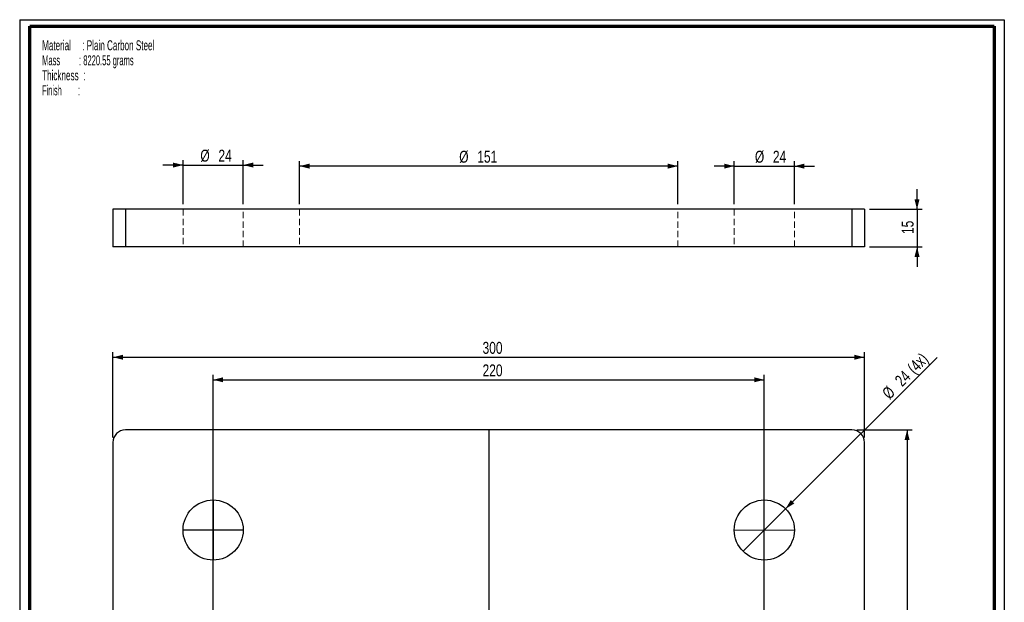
# Paper-space layout 'MA-KB-Support Foot Plate' of a CAD drawing. Header units: millimetres. Extents: x 7 to 203, y 7 to 289.
# Tile 2 of 2: x 7 to 203, y 173 to 289. Entities that reach past the tile are written whole.
import ezdxf

# ---------------------------------------------------------------- set-up
doc = ezdxf.new("R2010")
doc.units = ezdxf.units.MM
doc.linetypes.add('HIDDEN', pattern=[1.905, 1.27, -0.635])
for name, color, linetype in [('FORMAT', 7, 'Continuous'), ('LAYER2', 7, 'Continuous'), ('LOGO', 7, 'Continuous')]:
    doc.layers.add(name, color=color, linetype=linetype)
doc.styles.add('SLDTEXTSTYLE1', font='TXT', dxfattribs={"width": 0.75})
doc.styles.add('SLDTEXTSTYLE16', font='TXT', dxfattribs={"width": 0.56375})
doc.styles.add('SLDTEXTSTYLE7', font='TXT', dxfattribs={"width": 0.605})
doc.styles.add('SLDTEXTSTYLE8', font='TXT', dxfattribs={"width": 0.549})
doc.dimstyles.new('SLDDIMSTYLE24', dxfattribs={"dimtxt": 2.38125, "dimasz": 2, "dimexe": 0, "dimexo": 0.0625, "dimgap": 0.595313, "dimtad": 1, "dimlfac": 2, "dimrnd": 1e-09, "dimzin": 12, "dimdsep": 46, "dimtxsty": 'SLDTEXTSTYLE1', "dimsah": 1, "dimcen": 0.09, "dimadec": 0, "dimazin": 3, "dimtfac": 1, "dimtofl": 0, "dimtmove": 0, "dimatfit": 3, "dimfxl": 1, "dimfrac": 2, "dimtolj": 1, "dimtzin": 12, "dimarcsym": 0})
doc.dimstyles.new('SLDDIMSTYLE25', dxfattribs={"dimtxt": 2.38125, "dimasz": 2, "dimexe": 0, "dimexo": 0.0625, "dimgap": 0.595313, "dimtad": 1, "dimlfac": 2, "dimrnd": 1e-09, "dimzin": 12, "dimdsep": 46, "dimtxsty": 'SLDTEXTSTYLE1', "dimsah": 1, "dimcen": 0.09, "dimadec": 0, "dimazin": 3, "dimtfac": 1, "dimtmove": 0, "dimatfit": 0, "dimfxl": 1, "dimfrac": 2, "dimtolj": 1, "dimtzin": 12, "dimarcsym": 0})
doc.dimstyles.new('SLDDIMSTYLE29', dxfattribs={"dimtxt": 2.38125, "dimasz": 2, "dimexe": 0, "dimexo": 0.0625, "dimgap": 0.595313, "dimtad": 1, "dimlfac": 2, "dimrnd": 1e-09, "dimzin": 12, "dimdsep": 46, "dimtxsty": 'SLDTEXTSTYLE1', "dimblk1": 'NONE', "dimsah": 1, "dimcen": 0, "dimadec": 0, "dimazin": 3, "dimtfac": 1, "dimtmove": 0, "dimatfit": 3, "dimldrblk": 'NONE', "dimfxl": 1, "dimfrac": 2, "dimtolj": 1, "dimtzin": 12, "dimarcsym": 0})

# ---------------------------------------------------------------- blocks, each defined once
blk = doc.blocks.new('SW_NOTE_0_109')
at = {"layer": 'FORMAT', "color": 0, "char_height": 2, "attachment_point": 1}
for s, insert, style in [('Material     : Plain Carbon Steel', (0, 2.58), 'SLDTEXTSTYLE7'), ('Mass         : 8220.55 grams', (0, -0.42), 'SLDTEXTSTYLE16'), ('Thickness  :', (0, -3.42), 'SLDTEXTSTYLE7'), ('Finish        :', (0, -6.42), 'SLDTEXTSTYLE8')]:
    blk.add_mtext(s, dxfattribs=dict(at, insert=insert, style=style))
blk = doc.blocks.new('_D_86')
at = {"layer": 'LOGO'}
for q in [(189.93, 221.58), (151.21, 182.86)]:
    blk.add_line((159.69, 191.35), q, dxfattribs=at)
blk.add_solid([(159.69, 191.35), (161.46, 192.41), (160.76, 193.12)], dxfattribs=at)
at = {"layer": 'LOGO', "char_height": 2.381, "attachment_point": 1, "rotation": 45, "style": 'SLDTEXTSTYLE1'}
for s, insert in [('(4x)', (183.78, 219.77)), ('24', (181.29, 217.28)), ('%%c', (178.75, 214.74))]:
    blk.add_mtext(s, dxfattribs=dict(at, insert=insert))
blk = doc.blocks.new('_None')
blk = doc.blocks.new('_D_88')
at = {"layer": 'LOGO'}
for p, q in [((45.45, 78.11), (45.45, 218.11)), ((45.45, 217.11), (155.45, 217.11)), ((155.45, 78.11), (155.45, 218.11))]:
    blk.add_line(p, q, dxfattribs=at)
for points in [[(45.45, 217.11), (47.45, 216.61), (47.45, 217.61)], [(155.45, 217.11), (153.45, 217.61), (153.45, 216.61)]]:
    blk.add_solid(points, dxfattribs=at)
at = {"layer": 'LOGO', "insert": (99.23, 220.18), "char_height": 2.381, "attachment_point": 1, "style": 'SLDTEXTSTYLE1'}
blk.add_mtext('220', dxfattribs=at)
blk = doc.blocks.new('_D_89')
at = {"layer": 'LOGO'}
for p, q in [((173.95, 207.11), (184.95, 207.11)), ((183.95, 207.11), (183.95, 57.11)), ((173.95, 57.11), (184.95, 57.11))]:
    blk.add_line(p, q, dxfattribs=at)
for points in [[(183.95, 207.11), (183.45, 205.11), (184.45, 205.11)], [(183.95, 57.11), (184.45, 59.11), (183.45, 59.11)]]:
    blk.add_solid(points, dxfattribs=at)
at = {"layer": 'LOGO', "insert": (180.88, 128.95), "char_height": 2.381, "attachment_point": 1, "rotation": 90, "style": 'SLDTEXTSTYLE1'}
blk.add_mtext('300', dxfattribs=at)
blk = doc.blocks.new('_D_90')
at = {"layer": 'LOGO'}
for p, q in [((25.45, 205.61), (25.45, 222.61)), ((175.45, 205.61), (175.45, 222.61)), ((25.45, 221.61), (175.45, 221.61))]:
    blk.add_line(p, q, dxfattribs=at)
for points in [[(25.45, 221.61), (27.45, 221.11), (27.45, 222.11)], [(175.45, 221.61), (173.45, 222.11), (173.45, 221.11)]]:
    blk.add_solid(points, dxfattribs=at)
at = {"layer": 'LOGO', "insert": (99.23, 224.68), "char_height": 2.381, "attachment_point": 1, "style": 'SLDTEXTSTYLE1'}
blk.add_mtext('300', dxfattribs=at)
blk = doc.blocks.new('_D_91')
at = {"layer": 'LOGO'}
for p, q in [((149.45, 259.77), (145.45, 259.77)), ((149.45, 252.16), (149.45, 260.77)), ((149.45, 259.77), (161.45, 259.77)), ((161.45, 252.16), (161.45, 260.77)), ((161.45, 259.77), (165.45, 259.77))]:
    blk.add_line(p, q, dxfattribs=at)
for points in [[(149.45, 259.77), (147.45, 260.27), (147.45, 259.27)], [(161.45, 259.77), (163.45, 259.27), (163.45, 260.27)]]:
    blk.add_solid(points, dxfattribs=at)
at = {"layer": 'LOGO', "char_height": 2.381, "attachment_point": 1, "style": 'SLDTEXTSTYLE1'}
for s, insert in [('%%c', (153.58, 262.84)), ('24', (157.17, 262.84))]:
    blk.add_mtext(s, dxfattribs=dict(at, insert=insert))
blk = doc.blocks.new('_D_92')
at = {"layer": 'LOGO'}
for p, q in [((62.7, 252.16), (62.7, 260.77)), ((138.2, 259.77), (62.7, 259.77)), ((138.2, 252.16), (138.2, 260.77))]:
    blk.add_line(p, q, dxfattribs=at)
for points in [[(62.7, 259.77), (64.7, 259.27), (64.7, 260.27)], [(138.2, 259.77), (136.2, 260.27), (136.2, 259.27)]]:
    blk.add_solid(points, dxfattribs=at)
at = {"layer": 'LOGO', "char_height": 2.381, "attachment_point": 1, "style": 'SLDTEXTSTYLE1'}
for s, insert in [('%%c', (94.57, 262.84)), ('151', (98.17, 262.84))]:
    blk.add_mtext(s, dxfattribs=dict(at, insert=insert))
blk = doc.blocks.new('_D_93')
at = {"layer": 'LOGO'}
for p, q in [((39.45, 259.99), (35.45, 259.99)), ((39.45, 252.16), (39.45, 260.99)), ((39.45, 259.99), (51.45, 259.99)), ((51.45, 252.16), (51.45, 260.99)), ((51.45, 259.99), (55.45, 259.99))]:
    blk.add_line(p, q, dxfattribs=at)
for points in [[(39.45, 259.99), (37.45, 260.49), (37.45, 259.49)], [(51.45, 259.99), (53.45, 259.49), (53.45, 260.49)]]:
    blk.add_solid(points, dxfattribs=at)
at = {"layer": 'LOGO', "char_height": 2.381, "attachment_point": 1, "style": 'SLDTEXTSTYLE1'}
for s, insert in [('%%c', (42.91, 263.06)), ('24', (46.51, 263.06))]:
    blk.add_mtext(s, dxfattribs=dict(at, insert=insert))
blk = doc.blocks.new('_D_94')
at = {"layer": 'LOGO'}
for p, q in [((185.93, 251.16), (185.93, 255.16)), ((176.45, 251.16), (186.93, 251.16)), ((185.93, 251.16), (185.93, 243.66)), ((176.45, 243.66), (186.93, 243.66)), ((185.93, 243.66), (185.93, 239.66))]:
    blk.add_line(p, q, dxfattribs=at)
for points in [[(185.93, 251.16), (186.43, 253.16), (185.43, 253.16)], [(185.93, 243.66), (185.43, 241.66), (186.43, 241.66)]]:
    blk.add_solid(points, dxfattribs=at)
at = {"layer": 'LOGO', "insert": (182.86, 246.22), "char_height": 2.381, "attachment_point": 1, "rotation": 90, "style": 'SLDTEXTSTYLE1'}
blk.add_mtext('15', dxfattribs=at)

psp = doc.layouts.new('MA-KB-Support Foot Plate')

# ---------------------------------------------------------------- linework, layer by layer
at = {"color": 7, "linetype": 'Continuous', "lineweight": 25}
for p, q in [((25.4523, 251.1648), (25.4523, 243.6648)), ((27.9523, 251.1648), (25.4523, 251.1648)), ((27.9523, 251.1648), (27.9523, 243.6648)), ((172.9523, 251.1648), (27.9523, 251.1648)), ((172.9523, 251.1648), (172.9523, 243.6648)), ((175.4523, 251.1648), (172.9523, 251.1648)), ((175.4523, 251.1648), (175.4523, 243.6648)), ((27.9523, 243.6648), (25.4523, 243.6648)), ((172.9523, 243.6648), (27.9523, 243.6648)), ((175.4523, 243.6648), (172.9523, 243.6648)), ((172.9523, 207.1073), (27.9523, 207.1073)), ((25.4523, 204.6073), (25.4523, 59.6073)), ((175.4523, 59.6073), (175.4523, 204.6073))]:
    psp.add_line(p, q, dxfattribs=at)
at = {"color": 7, "linetype": 'HIDDEN', "lineweight": 18}
for p, q in [((27.9523, 251.1648), (27.9523, 243.6648)), ((39.4523, 251.1648), (39.4523, 243.6648)), ((51.4523, 243.6648), (51.4523, 251.1648)), ((62.7023, 251.1648), (62.7023, 243.6648)), ((138.2023, 243.6648), (138.2023, 251.1648)), ((149.4523, 251.1648), (149.4523, 243.6648)), ((161.4523, 243.6648), (161.4523, 251.1648)), ((172.9523, 251.1648), (172.9523, 243.6648))]:
    psp.add_line(p, q, dxfattribs=at)
at = {"color": 7, "linetype": 'Continuous', "lineweight": 25}
for centre in [(45.4523, 187.1073), (155.4523, 187.1073)]:
    psp.add_circle(centre, 6, dxfattribs=at)
for centre, start, end in [((27.9523, 204.6073), 90, 180), ((172.9523, 204.6073), 0, 90)]:
    psp.add_arc(centre, 2.5, start, end, dxfattribs=at)
at = {"layer": 'LAYER2', "lineweight": 70}
for p, q in [((8.8519, 9.39), (8.8519, 287.7022)), ((8.8519, 287.7022), (201.3519, 287.7022)), ((201.3519, 287.7022), (201.3519, 9.39))]:
    psp.add_line(p, q, dxfattribs=at)
at = {"layer": 'LOGO'}
for p, q in [((6.8519, 289.0178), (203.353, 289.0178)), ((6.8519, 289.0178), (6.8519, 7.39)), ((203.353, 289.0178), (203.353, 7.39)), ((100.4523, 207.1073), (100.4523, 53.4368)), ((45.4523, 193.1073), (45.4523, 181.1073)), ((51.4523, 187.1073), (39.4523, 187.1073))]:
    psp.add_line(p, q, dxfattribs=at)
at = {"layer": 'LOGO', "color": 7, "linetype": 'Continuous', "lineweight": 18}
for p, q in [((155.4523, 193.1073), (155.4523, 181.1073)), ((149.4523, 187.1073), (161.4523, 187.1073))]:
    psp.add_line(p, q, dxfattribs=at)

# ---------------------------------------------------------------- block references
at = {"layer": 'FORMAT', "color": 218}
psp.add_blockref('SW_NOTE_0_109', (11.3306, 282.3217), dxfattribs=at)

# ---------------------------------------------------------------- dimensions: what is measured, and where the dimension line sits
at = {"layer": 'LOGO'}
for base, p1, p2, dimstyle, picture, middle in [((51.4523, 259.9937), (39.4523, 251.1648), (51.4523, 251.1648), 'SLDDIMSTYLE25', '_D_93', (46.4675, 259.9937)), ((62.7023, 259.7693), (138.2023, 251.1648), (62.7023, 251.1648), 'SLDDIMSTYLE24', '_D_92', (99.0109, 259.7693)), ((161.4523, 259.7693), (149.4523, 251.1648), (161.4523, 251.1648), 'SLDDIMSTYLE25', '_D_91', (157.1324, 259.7693))]:
    dim = psp.add_linear_dim(base=base, p1=p1, p2=p2, text='%%c<>', dimstyle=dimstyle, dxfattribs=at)
    dim.commit()
    dim.dimension.update_dxf_attribs({"geometry": picture, "text_midpoint": middle, "dimtype": 160})
for base, p1, p2, dimstyle, picture, middle in [((185.9345, 243.6648), (175.4523, 251.1648), (175.4523, 243.6648), 'SLDDIMSTYLE25', '_D_94', (185.9345, 247.9755)), ((183.9523, 57.1073), (172.9523, 207.1073), (172.9523, 57.1073), 'SLDDIMSTYLE24', '_D_89', (183.9523, 131.5863))]:
    dim = psp.add_linear_dim(base=base, p1=p1, p2=p2, angle=90, dimstyle=dimstyle, dxfattribs=at)
    dim.commit()
    dim.dimension.update_dxf_attribs({"geometry": picture, "text_midpoint": middle, "dimtype": 160})
for base, p1, p2, picture, middle in [((175.4523, 221.6073), (25.4523, 204.6073), (175.4523, 204.6073), '_D_90', (101.8653, 221.6073)), ((155.4523, 217.1073), (45.4523, 77.1073), (155.4523, 77.1073), '_D_88', (101.8653, 217.1073))]:
    dim = psp.add_linear_dim(base=base, p1=p1, p2=p2, dimstyle='SLDDIMSTYLE24', dxfattribs=at)
    dim.commit()
    dim.dimension.update_dxf_attribs({"geometry": picture, "text_midpoint": middle, "dimtype": 160})
dim = psp.add_diameter_dim_2p(p1=(151.2096, 182.8646), p2=(159.6949, 191.3499), text='<>(4x)', dimstyle='SLDDIMSTYLE29', dxfattribs=at)
dim.commit()
dim.dimension.update_dxf_attribs({"geometry": '_D_86', "text_midpoint": (185.4523, 217.1073), "dimtype": 163})

doc.saveas('drawing.dxf')
